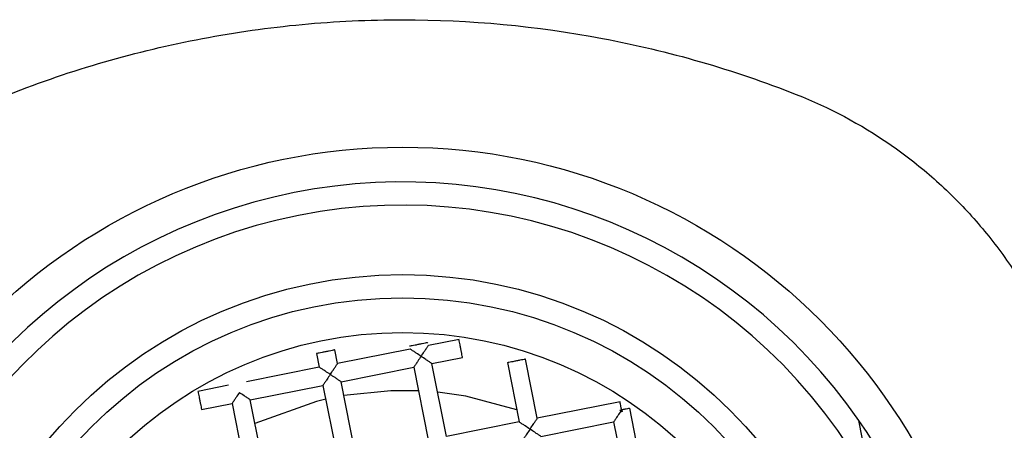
# Model space of a CAD drawing. Header units: millimetres. Extents: x 4143.589 to 4143.639, y 1696.401 to 1696.519.
# Tile 6 of 9: x 4143.606 to 4143.627, y 1696.446 to 1696.455. Entities that reach past the tile are written whole.
import ezdxf

# ---------------------------------------------------------------- set-up
doc = ezdxf.new("R2010")
doc.units = ezdxf.units.MM
doc.layers.add('SANINDUSA', color=3, linetype='Continuous')

msp = doc.modelspace()

# ---------------------------------------------------------------- linework, layer by layer
at = {"layer": 'SANINDUSA'}
for p, q in [((4143.615031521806, 1696.447832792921), (4143.614369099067, 1696.447700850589)), ((4143.611956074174, 1696.44752954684), (4143.61201533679, 1696.447232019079)), ((4143.61240763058, 1696.447310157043), (4143.612348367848, 1696.447607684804)), ((4143.613976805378, 1696.447622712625), (4143.61240763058, 1696.447310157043)), ((4143.614447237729, 1696.447308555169), (4143.615109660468, 1696.447440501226)), ((4143.614759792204, 1696.445739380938), (4143.614447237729, 1696.447308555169)), ((4143.616074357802, 1696.44733019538), (4143.616328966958, 1696.44605193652)), ((4143.616721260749, 1696.446130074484), (4143.616466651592, 1696.447408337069)), ((4143.61201533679, 1696.447232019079), (4143.610446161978, 1696.446919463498)), ((4143.612485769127, 1696.446917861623), (4143.614054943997, 1696.447230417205)), ((4143.614054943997, 1696.447230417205), (4143.614367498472, 1696.445661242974)), ((4143.610053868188, 1696.446841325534), (4143.60939123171, 1696.446709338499)), ((4143.61052430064, 1696.446527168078), (4143.612093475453, 1696.446839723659)), ((4143.612093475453, 1696.446839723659), (4143.612406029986, 1696.445270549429)), ((4143.61279832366, 1696.445348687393), (4143.612485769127, 1696.446917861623)), ((4143.609469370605, 1696.446317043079), (4143.61013200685, 1696.446449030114)), ((4143.61013200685, 1696.446449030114), (4143.610444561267, 1696.444879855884)), ((4143.610836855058, 1696.444957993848), (4143.61052430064, 1696.446527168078)), ((4143.618511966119, 1696.446486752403), (4143.616721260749, 1696.446130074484)), ((4143.618501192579, 1696.446301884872), (4143.618541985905, 1696.44631000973)), ((4143.618525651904, 1696.446285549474), (4143.618501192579, 1696.446301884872)), ((4143.618525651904, 1696.446285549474), (4143.618541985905, 1696.44631000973)), ((4143.618550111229, 1696.446269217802), (4143.618525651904, 1696.446285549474)), ((4143.618541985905, 1696.44631000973), (4143.618550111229, 1696.446269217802)), ((4143.619073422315, 1696.444559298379), (4143.618716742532, 1696.446350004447)), ((4143.616328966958, 1696.44605193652), (4143.614759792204, 1696.445739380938)), ((4143.616799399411, 1696.445737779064), (4143.618368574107, 1696.446050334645)), ((4143.618368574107, 1696.446050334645), (4143.618681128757, 1696.444481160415)), ((4143.623946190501, 1696.4446673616), (4143.623664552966, 1696.446081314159))]:
    msp.add_line(p, q, dxfattribs=at)
at = {"layer": 'SANINDUSA', "flags": 128}
for points in [[(4143.614156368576, 1696.44672121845), (4143.613557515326, 1696.446724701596), (4143.61254489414, 1696.446621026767)], [(4143.616276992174, 1696.446312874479), (4143.615174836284, 1696.446604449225), (4143.614570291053, 1696.446690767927)], [(4143.612152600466, 1696.446542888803), (4143.611952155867, 1696.44649446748), (4143.610625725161, 1696.446017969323)]]:
    msp.add_lwpolyline(points, dxfattribs=at)
at = {"layer": 'SANINDUSA'}
for radius in [0.01274999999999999, 0.00999999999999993, 0.009499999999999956, 0.008749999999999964]:
    msp.add_circle((4143.613813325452, 1696.439229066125), radius, dxfattribs=at)
for radius, start, end in [(0.01200000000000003, 34.82143357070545, 167.7085049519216), (0.01150000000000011, 28.22239555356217, 174.3075429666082), (0.01200000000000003, 347.7085049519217, 34.82143357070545)]:
    msp.add_arc((4143.613813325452, 1696.439229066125), radius, start, end, dxfattribs=at)
for points, knots in [([(4143.605316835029, 1696.45311784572), (4143.606667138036, 1696.453649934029), (4143.608066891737, 1696.454053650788), (4143.610202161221, 1696.454457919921), (4143.610921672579, 1696.45455947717), (4143.61236419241, 1696.454694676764), (4143.61308765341, 1696.45472855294), (4143.613813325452, 1696.454728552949)], [0, 0, 0, 0, 0.4999999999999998, 0.4999999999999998, 0.7499999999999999, 0.7499999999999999, 1, 1, 1, 1]), ([(4143.613813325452, 1696.454728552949), (4143.615270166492, 1696.454728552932), (4143.616708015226, 1696.454592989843), (4143.618836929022, 1696.454190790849), (4143.619542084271, 1696.454023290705), (4143.62094196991, 1696.453619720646), (4143.621632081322, 1696.453384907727), (4143.622309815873, 1696.45311784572)], [0, 0, 0, 0, 0.4999999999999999, 0.4999999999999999, 0.7499999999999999, 0.7499999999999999, 1, 1, 1, 1]), ([(4143.622309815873, 1696.45311784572), (4143.623025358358, 1696.452835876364), (4143.623698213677, 1696.452477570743), (4143.624644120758, 1696.451826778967), (4143.624948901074, 1696.451590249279), (4143.625523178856, 1696.451089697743), (4143.625794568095, 1696.450824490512), (4143.626306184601, 1696.450264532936), (4143.626546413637, 1696.449969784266), (4143.626994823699, 1696.449349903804), (4143.627202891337, 1696.449024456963), (4143.627578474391, 1696.448354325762), (4143.627747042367, 1696.448007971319), (4143.628042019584, 1696.447300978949), (4143.628168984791, 1696.446939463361), (4143.628275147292, 1696.446569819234)], [0, 0, 0, 0, 0.250000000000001, 0.250000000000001, 0.3750000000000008, 0.3750000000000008, 0.5000000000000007, 0.5000000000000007, 0.6250000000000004, 0.6250000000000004, 0.7500000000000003, 0.7500000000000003, 0.8750000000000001, 0.8750000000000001, 1, 1, 1, 1]), ([(4143.614357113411, 1696.447761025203), (4143.614354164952, 1696.447760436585), (4143.614348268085, 1696.447759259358), (4143.6143029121, 1696.447750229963), (4143.614238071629, 1696.447737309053), (4143.614160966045, 1696.447721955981), (4143.614083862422, 1696.447706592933), (4143.614019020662, 1696.447693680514), (4143.613973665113, 1696.447684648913), (4143.613967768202, 1696.447683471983), (4143.613964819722, 1696.447682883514)], [0, 0, 0, 0, 0.1250042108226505, 0.2500063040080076, 0.3749997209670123, 0.4999999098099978, 0.6250012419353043, 0.7499936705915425, 0.8749957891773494, 1, 1, 1, 1]), ([(4143.614212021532, 1696.447465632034), (4143.614235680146, 1696.447500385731), (4143.614275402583, 1696.447558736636), (4143.61431819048, 1696.447624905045), (4143.614343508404, 1696.447662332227), (4143.614358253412, 1696.447684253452), (4143.614367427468, 1696.447698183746), (4143.614368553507, 1696.447699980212), (4143.614369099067, 1696.447700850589)], [0, 0, 0, 0, 0.3297008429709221, 0.553562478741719, 0.6801628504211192, 0.7951184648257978, 0.9007361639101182, 1, 1, 1, 1]), ([(4143.61510656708, 1696.447439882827), (4143.615105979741, 1696.447442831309), (4143.615104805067, 1696.447448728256), (4143.61509577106, 1696.447494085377), (4143.615082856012, 1696.44755892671), (4143.615067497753, 1696.447636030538), (4143.615052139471, 1696.447713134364), (4143.615039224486, 1696.447777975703), (4143.615030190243, 1696.447823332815), (4143.615029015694, 1696.447829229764), (4143.615028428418, 1696.447832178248)], [0, 0, 0, 0, 0.125004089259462, 0.2500074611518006, 0.375001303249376, 0.4999999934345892, 0.6249986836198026, 0.7499925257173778, 0.8749959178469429, 1, 1, 1, 1]), ([(4143.612349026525, 1696.447604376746), (4143.612346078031, 1696.447603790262), (4143.612340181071, 1696.4476026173), (4143.612294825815, 1696.447593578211), (4143.612229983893, 1696.447580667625), (4143.612152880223, 1696.447565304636), (4143.612075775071, 1696.447549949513), (4143.612010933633, 1696.447537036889), (4143.611965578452, 1696.447527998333), (4143.611959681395, 1696.447526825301), (4143.611956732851, 1696.447526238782)], [0, 0, 0, 0, 0.1250039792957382, 0.2500067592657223, 0.374999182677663, 0.5000005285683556, 0.6250007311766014, 0.7499933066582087, 0.8749959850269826, 1, 1, 1, 1]), ([(4143.614212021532, 1696.447465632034), (4143.614177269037, 1696.447489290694), (4143.61411891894, 1696.447529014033), (4143.614052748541, 1696.447571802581), (4143.614015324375, 1696.447597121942), (4143.613993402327, 1696.447611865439), (4143.613979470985, 1696.447621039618), (4143.613977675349, 1696.447622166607), (4143.613976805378, 1696.447622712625)], [0, 0, 0, 0, 0.3296960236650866, 0.5535658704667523, 0.6801617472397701, 0.7951175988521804, 0.9007360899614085, 1, 1, 1, 1]), ([(4143.612250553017, 1696.447074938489), (4143.6122742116, 1696.44710969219), (4143.612313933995, 1696.447168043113), (4143.612356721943, 1696.447234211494), (4143.61238203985, 1696.447271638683), (4143.612396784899, 1696.447293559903), (4143.612405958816, 1696.447307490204), (4143.612407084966, 1696.447309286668), (4143.61240763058, 1696.447310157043)], [0, 0, 0, 0, 0.3297007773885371, 0.5535624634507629, 0.6801628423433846, 0.7951184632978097, 0.9007361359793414, 1, 1, 1, 1]), ([(4143.614212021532, 1696.447465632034), (4143.614188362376, 1696.447430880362), (4143.614148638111, 1696.44737253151), (4143.614105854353, 1696.447306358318), (4143.61408053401, 1696.447268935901), (4143.614065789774, 1696.447247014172), (4143.61405661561, 1696.447233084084), (4143.614055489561, 1696.447231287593), (4143.614054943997, 1696.447230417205)], [0, 0, 0, 0, 0.329695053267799, 0.5535655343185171, 0.6801606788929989, 0.7951170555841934, 0.9007354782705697, 1, 1, 1, 1]), ([(4143.614447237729, 1696.447308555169), (4143.614446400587, 1696.447309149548), (4143.614444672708, 1696.44731037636), (4143.614430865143, 1696.447319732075), (4143.614408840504, 1696.447334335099), (4143.614371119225, 1696.44735918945), (4143.614306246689, 1696.447403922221), (4143.614247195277, 1696.447442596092), (4143.614212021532, 1696.447465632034)], [0, 0, 0, 0, 0.09926369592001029, 0.204882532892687, 0.3198231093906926, 0.4464344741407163, 0.6702708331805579, 1, 1, 1, 1]), ([(4143.61646731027, 1696.447405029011), (4143.616464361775, 1696.44740444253), (4143.616458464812, 1696.447403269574), (4143.616413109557, 1696.447394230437), (4143.616348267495, 1696.447381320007), (4143.616271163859, 1696.447365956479), (4143.616194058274, 1696.447350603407), (4143.616129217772, 1696.44733768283), (4143.616083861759, 1696.447328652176), (4143.616077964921, 1696.447327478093), (4143.61607501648, 1696.447326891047)], [0, 0, 0, 0, 0.1250039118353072, 0.2500066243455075, 0.374999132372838, 0.5000005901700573, 0.6250005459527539, 0.7499940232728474, 0.8749960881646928, 1, 1, 1, 1]), ([(4143.612250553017, 1696.447074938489), (4143.612215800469, 1696.447098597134), (4143.61215745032, 1696.447138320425), (4143.612091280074, 1696.447181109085), (4143.612053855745, 1696.447206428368), (4143.612031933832, 1696.447221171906), (4143.612018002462, 1696.447230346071), (4143.612016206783, 1696.447231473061), (4143.61201533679, 1696.447232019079)], [0, 0, 0, 0, 0.3296961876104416, 0.5535658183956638, 0.6801618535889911, 0.7951175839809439, 0.9007360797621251, 1, 1, 1, 1]), ([(4143.612250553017, 1696.447074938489), (4143.612226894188, 1696.447040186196), (4143.612187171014, 1696.446981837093), (4143.612144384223, 1696.446915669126), (4143.612119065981, 1696.44687824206), (4143.612104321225, 1696.446856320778), (4143.612095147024, 1696.446842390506), (4143.612094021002, 1696.446840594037), (4143.612093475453, 1696.446839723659)], [0, 0, 0, 0, 0.3296955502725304, 0.5535588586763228, 0.6801603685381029, 0.7951167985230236, 0.9007353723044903, 1, 1, 1, 1]), ([(4143.612485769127, 1696.446917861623), (4143.612484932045, 1696.446918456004), (4143.612483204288, 1696.44691968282), (4143.612469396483, 1696.446929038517), (4143.612447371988, 1696.446943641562), (4143.612409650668, 1696.446968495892), (4143.612344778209, 1696.447013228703), (4143.612285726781, 1696.447051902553), (4143.612250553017, 1696.447074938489)], [0, 0, 0, 0, 0.09926366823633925, 0.2048826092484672, 0.3198231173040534, 0.4464344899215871, 0.6702707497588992, 1, 1, 1, 1]), ([(4143.609394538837, 1696.446709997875), (4143.609395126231, 1696.446707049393), (4143.609396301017, 1696.446701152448), (4143.609405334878, 1696.446655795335), (4143.609418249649, 1696.446590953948), (4143.609433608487, 1696.446513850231), (4143.609448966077, 1696.446436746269), (4143.60946188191, 1696.446371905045), (4143.609470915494, 1696.446326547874), (4143.609472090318, 1696.446320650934), (4143.609472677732, 1696.446317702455)], [0, 0, 0, 0, 0.1250040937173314, 0.2500074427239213, 0.375001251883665, 0.5000000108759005, 0.6249986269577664, 0.7499925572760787, 0.8749959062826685, 1, 1, 1, 1]), ([(4143.610289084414, 1696.446684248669), (4143.610265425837, 1696.44664949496), (4143.610225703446, 1696.446591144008), (4143.610182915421, 1696.446524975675), (4143.610157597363, 1696.446487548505), (4143.610142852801, 1696.446465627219), (4143.610133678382, 1696.446451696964), (4143.610132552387, 1696.446449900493), (4143.61013200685, 1696.446449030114)], [0, 0, 0, 0, 0.3297007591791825, 0.553562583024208, 0.6801629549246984, 0.7951183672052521, 0.9007361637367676, 1, 1, 1, 1]), ([(4143.61052430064, 1696.446527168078), (4143.6105234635, 1696.446527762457), (4143.610521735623, 1696.44652898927), (4143.610507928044, 1696.446538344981), (4143.61048590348, 1696.446552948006), (4143.610448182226, 1696.4465778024), (4143.610383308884, 1696.446622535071), (4143.610324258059, 1696.446661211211), (4143.610289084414, 1696.446684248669)], [0, 0, 0, 0, 0.09926315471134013, 0.2048814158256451, 0.3198212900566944, 0.4464319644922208, 0.670266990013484, 1, 1, 1, 1]), ([(4143.618541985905, 1696.44631000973), (4143.618537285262, 1696.446333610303), (4143.618527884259, 1696.446380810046), (4143.618516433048, 1696.446438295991), (4143.618508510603, 1696.446478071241), (4143.61850748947, 1696.446483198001), (4143.618506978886, 1696.446485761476)], [0, 0, 0, 0, 0.2500009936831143, 0.499987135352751, 0.749984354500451, 1, 1, 1, 1]), ([(4143.618525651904, 1696.446285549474), (4143.618501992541, 1696.446250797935), (4143.618462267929, 1696.446192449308), (4143.618419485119, 1696.446126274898), (4143.618394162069, 1696.446088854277), (4143.618379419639, 1696.446066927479), (4143.618370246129, 1696.446052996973), (4143.618369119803, 1696.446051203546), (4143.618368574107, 1696.446050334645)], [0, 0, 0, 0, 0.3296938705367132, 0.5535635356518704, 0.6801593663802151, 0.7951194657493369, 0.9007369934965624, 1, 1, 1, 1]), ([(4143.618717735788, 1696.446345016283), (4143.618715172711, 1696.446344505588), (4143.618710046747, 1696.446343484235), (4143.618670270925, 1696.446335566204), (4143.618612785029, 1696.446324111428), (4143.618565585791, 1696.446314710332), (4143.618541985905, 1696.44631000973)], [0, 0, 0, 0, 0.2500159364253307, 0.5000132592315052, 0.7500037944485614, 1, 1, 1, 1]), ([(4143.616564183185, 1696.445894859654), (4143.616529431, 1696.445918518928), (4143.6164710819, 1696.445958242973), (4143.616404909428, 1696.446001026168), (4143.616367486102, 1696.44602634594), (4143.616345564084, 1696.446041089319), (4143.616331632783, 1696.446050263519), (4143.616329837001, 1696.446051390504), (4143.616328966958, 1696.44605193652)], [0, 0, 0, 0, 0.3296975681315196, 0.5535639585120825, 0.6801602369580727, 0.7951165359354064, 0.9007355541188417, 1, 1, 1, 1]), ([(4143.616564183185, 1696.445894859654), (4143.616587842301, 1696.44592961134), (4143.616627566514, 1696.445987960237), (4143.616670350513, 1696.446054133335), (4143.616695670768, 1696.446091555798), (4143.616710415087, 1696.446113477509), (4143.616719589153, 1696.446127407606), (4143.61672071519, 1696.446129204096), (4143.616721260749, 1696.446130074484)], [0, 0, 0, 0, 0.3296949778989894, 0.5535656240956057, 0.680160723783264, 0.7951171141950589, 0.9007354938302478, 1, 1, 1, 1]), ([(4143.616564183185, 1696.445894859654), (4143.616540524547, 1696.44586010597), (4143.616500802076, 1696.445801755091), (4143.616458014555, 1696.445735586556), (4143.616432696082, 1696.44569815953), (4143.616417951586, 1696.445676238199), (4143.616408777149, 1696.445662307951), (4143.616407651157, 1696.445660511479), (4143.616407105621, 1696.4456596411)], [0, 0, 0, 0, 0.3297007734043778, 0.5535623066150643, 0.6801629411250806, 0.7951183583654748, 0.9007361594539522, 1, 1, 1, 1]), ([(4143.616799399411, 1696.445737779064), (4143.616798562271, 1696.445738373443), (4143.616796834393, 1696.445739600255), (4143.616783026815, 1696.445748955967), (4143.616761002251, 1696.445763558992), (4143.616723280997, 1696.445788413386), (4143.616658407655, 1696.445833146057), (4143.61659935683, 1696.445871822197), (4143.616564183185, 1696.445894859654)], [0, 0, 0, 0, 0.09926315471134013, 0.2048814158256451, 0.3198212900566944, 0.4464319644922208, 0.670266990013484, 1, 1, 1, 1])]:
    msp.add_open_spline(points, degree=3, knots=knots, dxfattribs=at)

doc.saveas('drawing.dxf')
